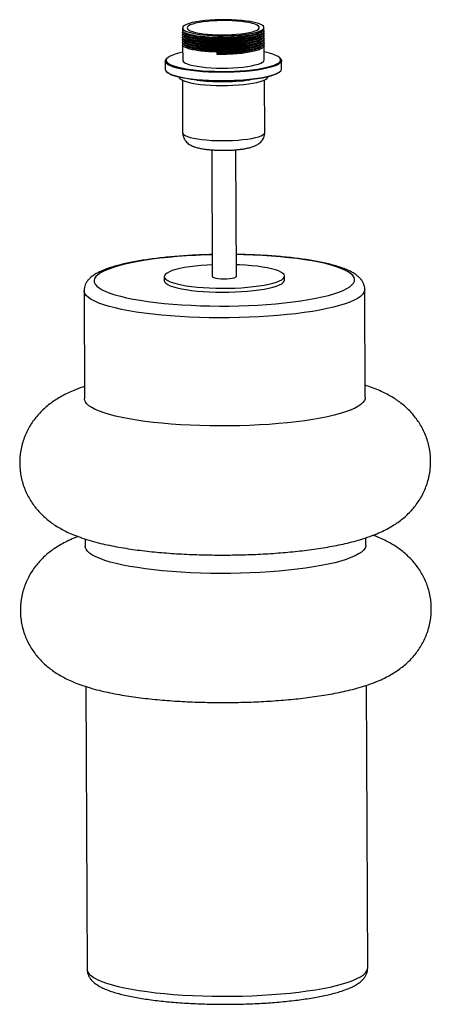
# Model space of a CAD drawing. Header units: millimetres. Extents: x -104 to 102, y -13 to 478.
import ezdxf

# ---------------------------------------------------------------- set-up
doc = ezdxf.new("R2010")
doc.units = ezdxf.units.MM

msp = doc.modelspace()

# ---------------------------------------------------------------- linework, layer by layer
at = {"color": 7, "linetype": 'Continuous', "lineweight": 25}
for p, q in [((-22.39, 473.87), (-22.39, 472.65)), ((-22.38, 471.58), (-22.38, 471.43)), ((-21.42, 471.64), (-21.42, 471.34)), ((18.21, 473.44), (18.21, 474.05)), ((18.21, 472.22), (18.21, 472.37)), ((-22.38, 470.35), (-22.38, 470.2)), ((-22.37, 469.13), (-22.37, 468.98)), ((-22.37, 467.9), (-22.37, 467.75)), ((-22.36, 466.68), (-22.36, 466.52)), ((-21.41, 470.42), (-21.41, 470.11)), ((-21.41, 469.19), (-21.4, 468.89)), ((-21.4, 467.97), (-21.4, 467.66)), ((-21.4, 466.74), (-21.39, 466.43)), ((-21.27, 470.32), (-20.86, 470.52)), ((-21.26, 469.09), (-20.85, 469.29)), ((-21.26, 467.86), (-20.85, 468.07)), ((-21.25, 466.64), (-20.84, 466.84)), ((18.22, 470.99), (18.22, 471.15)), ((18.22, 469.77), (18.22, 469.92)), ((18.23, 468.54), (18.23, 468.69)), ((18.24, 467.32), (18.23, 467.47)), ((-22.36, 465.45), (-22.32, 457.73)), ((-21.39, 465.52), (-21.39, 465.21)), ((-5.09, 461.69), (-4.99, 461.44)), ((-5.08, 460.62), (-5.09, 461.69)), ((-4.99, 461.44), (-4.98, 461.14)), ((18.24, 466.09), (18.24, 466.24)), ((18.28, 457.91), (18.25, 465.02)), ((-31.02, 457.28), (-31, 453.2)), ((-30.02, 458.83), (-30.43, 458.44)), ((-4.98, 461.14), (-5.08, 460.62)), ((26.38, 458.69), (25.97, 459.08)), ((27, 453.46), (26.98, 457.54)), ((-30.4, 452.06), (-29.99, 451.66)), ((26, 451.91), (26.41, 452.31)), ((-22.48, 447.74), (-22.36, 421.61)), ((18.64, 421.79), (18.52, 447.92)), ((-7.82, 413.05), (-7.55, 349.96)), ((4.45, 350.01), (4.18, 413.11)), ((-31.55, 349.85), (-31.54, 347.89)), ((28.46, 348.16), (28.45, 350.12)), ((-71.52, 342.81), (-71.28, 288.91)), ((68.72, 289.53), (68.48, 343.43)), ((-70.97, 219.05), (-70.95, 215.39)), ((69.05, 216.01), (69.03, 219.65)), ((-70.64, 145.52), (-70.02, 4.59)), ((69.98, 5.21), (69.36, 146.13))]:
    msp.add_line(p, q, dxfattribs=at)
at = {"color": 7, "linetype": 'Continuous', "lineweight": 25, "flags": 128}
for points in [[(-22.38, 474.02), (-22.3, 473.49), (-21.86, 472.96), (-21.06, 472.45), (-19.93, 471.97), (-18.48, 471.53), (-16.73, 471.12), (-14.73, 470.77), (-12.5, 470.48), (-10.08, 470.24), (-7.52, 470.08), (-4.87, 469.98), (-2.16, 469.96), (0.54, 470), (3.2, 470.12), (5.77, 470.3), (8.19, 470.55), (10.43, 470.86), (12.45, 471.23), (14.21, 471.64), (15.68, 472.1), (16.83, 472.59), (17.64, 473.1), (18.1, 473.63), (18.2, 474.17), (17.93, 474.7), (17.31, 475.22), (16.35, 475.71), (15.05, 476.18), (13.45, 476.6), (11.57, 476.98), (9.45, 477.3), (7.12, 477.57), (4.63, 477.77), (2.02, 477.9), (-0.67, 477.96), (-3.38, 477.95), (-6.07, 477.87), (-8.69, 477.72), (-11.19, 477.5), (-13.53, 477.22), (-15.66, 476.88), (-17.55, 476.49), (-19.17, 476.05), (-20.48, 475.58), (-21.46, 475.08), (-22.1, 474.55), (-22.38, 474.02)], [(-2.76, 470.41), (-0.25, 470.44), (2.23, 470.53), (4.62, 470.69), (6.88, 470.92), (8.96, 471.2), (10.83, 471.54), (12.45, 471.93), (13.78, 472.35), (14.81, 472.81), (15.51, 473.29), (15.86, 473.78), (15.86, 474.28), (15.52, 474.77), (14.83, 475.24), (13.81, 475.69), (12.49, 476.1), (10.88, 476.48), (9.01, 476.8), (6.93, 477.07), (4.68, 477.28), (2.29, 477.42), (-0.18, 477.5), (-2.69, 477.5), (-5.19, 477.44), (-7.62, 477.31), (-9.95, 477.12), (-12.13, 476.86), (-14.11, 476.55), (-15.86, 476.19), (-17.34, 475.78), (-18.52, 475.34), (-19.39, 474.87), (-19.91, 474.38), (-20.09, 473.89), (-19.92, 473.4), (-19.41, 472.91), (-18.55, 472.45), (-17.38, 472.02), (-15.9, 471.62), (-14.16, 471.27), (-12.19, 470.98), (-10.01, 470.74), (-7.69, 470.56), (-5.25, 470.45), (-2.76, 470.41)], [(-22.34, 461.7), (-23.7, 461.4), (-25.65, 460.89), (-27.3, 460.35), (-28.63, 459.77), (-29.63, 459.16), (-30.29, 458.54), (-30.58, 457.91), (-30.52, 457.28), (-30.1, 456.65), (-29.33, 456.04), (-28.21, 455.45), (-26.76, 454.9), (-25.01, 454.38), (-22.96, 453.9), (-20.65, 453.47), (-18.11, 453.1), (-15.36, 452.78), (-12.45, 452.53), (-9.4, 452.35), (-6.26, 452.23), (-3.07, 452.19)], [(-3.07, 452.19), (0.13, 452.21), (3.31, 452.31), (6.42, 452.47), (9.42, 452.71), (12.28, 453), (14.96, 453.36), (17.43, 453.78), (19.65, 454.24), (21.6, 454.75), (23.25, 455.3), (24.59, 455.88), (25.59, 456.48), (26.24, 457.11), (26.54, 457.74), (26.48, 458.37), (26.06, 458.99), (25.28, 459.6), (24.17, 460.19), (22.72, 460.75), (20.96, 461.27), (18.92, 461.75), (18.26, 461.88)], [(-3.09, 451.69), (-6.27, 451.74), (-9.4, 451.85), (-12.44, 452.03), (-15.35, 452.28), (-18.1, 452.58), (-20.66, 452.95), (-22.99, 453.37), (-25.07, 453.84), (-26.86, 454.36), (-28.36, 454.91), (-29.53, 455.49), (-30.38, 456.09), (-30.87, 456.71), (-31.02, 457.34), (-30.81, 457.97), (-30.43, 458.44)], [(-22.32, 457.73), (-22.28, 457.48), (-21.93, 456.95), (-21.22, 456.44), (-20.17, 455.95), (-18.8, 455.5), (-17.12, 455.08), (-15.18, 454.72), (-13, 454.41), (-10.63, 454.16), (-8.1, 453.98), (-5.47, 453.86), (-2.77, 453.82)], [(26.38, 458.69), (26.63, 458.42), (26.95, 457.8), (26.92, 457.17), (26.54, 456.54), (25.81, 455.92), (24.75, 455.32), (23.36, 454.75), (21.66, 454.21), (19.67, 453.71), (17.42, 453.25), (14.94, 452.84), (12.25, 452.49), (9.38, 452.2), (6.38, 451.97), (3.28, 451.81), (0.11, 451.72), (-3.09, 451.69)], [(-2.77, 453.82), (-0.06, 453.85), (2.62, 453.94), (5.21, 454.11), (7.67, 454.35), (9.96, 454.64), (12.04, 455), (13.87, 455.4), (15.41, 455.85), (16.64, 456.33), (17.54, 456.84), (18.09, 457.36), (18.28, 457.9), (18.28, 457.91)], [(-31, 453.2), (-30.85, 452.63), (-30.36, 452.01), (-29.52, 451.41), (-28.34, 450.83), (-26.85, 450.28), (-25.05, 449.76), (-22.97, 449.29), (-20.64, 448.87), (-18.09, 448.51), (-15.33, 448.2), (-12.42, 447.95), (-9.38, 447.77), (-6.25, 447.66), (-3.07, 447.61)], [(-3.05, 447.28), (-6.24, 447.33), (-9.38, 447.44), (-12.43, 447.63), (-15.34, 447.88), (-18.09, 448.19), (-20.63, 448.57), (-22.94, 449), (-24.99, 449.47), (-26.74, 449.99), (-28.19, 450.55), (-29.31, 451.14), (-29.99, 451.66)], [(-3.07, 447.61), (0.13, 447.64), (3.29, 447.73), (6.4, 447.89), (9.4, 448.12), (12.27, 448.41), (14.96, 448.77), (17.44, 449.17), (19.69, 449.63), (21.68, 450.13), (23.37, 450.67), (24.76, 451.25), (25.83, 451.84), (26.56, 452.46), (26.94, 453.09), (27, 453.46)], [(26, 451.91), (25.61, 451.58), (24.61, 450.98), (23.28, 450.4), (21.62, 449.85), (19.67, 449.34), (17.45, 448.87), (14.99, 448.46), (12.3, 448.1), (9.44, 447.8), (6.44, 447.57), (3.33, 447.41), (0.15, 447.31), (-3.05, 447.28)], [(-24.22, 449.28), (-23.98, 448.78), (-23.39, 448.25), (-22.45, 447.73), (-21.2, 447.24), (-19.64, 446.79), (-17.8, 446.39), (-15.72, 446.03), (-13.41, 445.73), (-10.93, 445.48), (-8.31, 445.3), (-5.58, 445.19), (-2.8, 445.15)], [(-2.8, 445.15), (-0.01, 445.18), (2.75, 445.27), (5.44, 445.43), (8.01, 445.66), (10.42, 445.95), (12.64, 446.29), (14.63, 446.69), (16.35, 447.13), (17.78, 447.61), (18.91, 448.12), (19.7, 448.65), (20.15, 449.2), (20.25, 449.48)], [(-7.57, 355.76), (-10.07, 355.62), (-13.13, 355.39), (-16.06, 355.1), (-18.81, 354.75), (-21.36, 354.34), (-23.68, 353.88), (-25.74, 353.38), (-27.52, 352.84), (-28.99, 352.26), (-30.14, 351.65), (-30.95, 351.03), (-31.42, 350.39), (-31.54, 349.75), (-31.31, 349.12), (-30.73, 348.49), (-29.8, 347.88), (-28.55, 347.29), (-26.98, 346.74), (-25.11, 346.22), (-22.96, 345.75), (-20.57, 345.33), (-17.95, 344.96), (-15.13, 344.65), (-12.16, 344.41), (-9.07, 344.22), (-5.88, 344.11), (-2.65, 344.07)], [(-2.65, 344.07), (0.6, 344.09), (3.82, 344.19), (6.98, 344.35), (10.04, 344.58), (12.97, 344.87), (15.72, 345.22), (18.27, 345.63), (20.59, 346.08), (22.65, 346.59), (24.42, 347.13), (25.9, 347.71), (27.05, 348.31), (27.86, 348.94), (28.33, 349.57), (28.45, 350.21), (28.22, 350.85), (27.64, 351.48), (26.71, 352.09), (25.46, 352.68), (23.89, 353.23), (22.02, 353.75), (19.87, 354.22), (17.47, 354.64), (14.85, 355.01), (12.04, 355.32), (9.07, 355.56), (5.98, 355.74), (4.43, 355.81)], [(-7.55, 349.96), (-7.54, 349.93), (-7.32, 349.64), (-6.73, 349.37), (-5.81, 349.13), (-4.63, 348.96), (-3.25, 348.84), (-1.77, 348.8)], [(-1.77, 348.8), (-0.27, 348.83), (1.15, 348.94), (2.4, 349.11), (3.4, 349.34), (4.09, 349.6), (4.42, 349.89), (4.45, 350.01)], [(-31.54, 347.89), (-31.53, 347.79), (-31.3, 347.16), (-30.72, 346.53), (-29.8, 345.92), (-28.54, 345.33), (-26.97, 344.78), (-25.1, 344.26), (-22.95, 343.79), (-20.56, 343.37), (-17.94, 343), (-15.13, 342.69), (-12.15, 342.44), (-9.06, 342.26), (-5.87, 342.15), (-2.64, 342.11)], [(-2.64, 342.11), (0.61, 342.13), (3.83, 342.23), (6.99, 342.39), (10.05, 342.62), (12.97, 342.91), (15.73, 343.26), (18.28, 343.67), (20.6, 344.12), (22.66, 344.63), (24.43, 345.17), (25.9, 345.75), (27.05, 346.35), (27.87, 346.98), (28.34, 347.61), (28.46, 348.16)], [(68.72, 289.53), (68.67, 289.01), (68.31, 288.03), (67.6, 287.05), (66.53, 286.08), (65.12, 285.13), (63.37, 284.2), (61.28, 283.3), (58.89, 282.42), (56.18, 281.58), (53.18, 280.78), (49.9, 280.02), (46.37, 279.31), (42.59, 278.65), (38.58, 278.04), (34.38, 277.49), (29.99, 277), (25.44, 276.58), (20.76, 276.21), (15.96, 275.92), (11.08, 275.69), (6.13, 275.53), (1.15, 275.44), (-3.85, 275.41), (-8.83, 275.47), (-13.78, 275.59), (-18.66, 275.78), (-23.45, 276.03), (-28.13, 276.36), (-32.68, 276.75), (-37.06, 277.2), (-41.26, 277.72), (-45.26, 278.3), (-49.03, 278.93), (-52.56, 279.61), (-55.83, 280.34), (-58.82, 281.12), (-61.52, 281.93), (-63.91, 282.79), (-65.98, 283.68), (-67.72, 284.59), (-69.12, 285.53), (-70.18, 286.49), (-70.88, 287.47), (-71.24, 288.45), (-71.28, 288.91)], [(69.05, 216.01), (69, 215.49), (68.64, 214.5), (67.92, 213.52), (66.85, 212.56), (65.44, 211.6), (63.69, 210.67), (61.61, 209.77), (59.21, 208.89), (56.5, 208.05), (53.51, 207.25), (50.23, 206.5), (46.69, 205.78), (42.91, 205.12), (38.91, 204.52), (34.7, 203.97), (30.31, 203.48), (25.77, 203.05), (21.08, 202.69), (16.29, 202.39), (11.4, 202.16), (6.46, 202), (1.47, 201.91), (-3.52, 201.89), (-8.51, 201.94), (-13.45, 202.06), (-18.34, 202.25), (-23.13, 202.51), (-27.81, 202.83), (-32.35, 203.22), (-36.73, 203.68), (-40.94, 204.19), (-44.93, 204.77), (-48.71, 205.4), (-52.24, 206.08), (-55.5, 206.81), (-58.49, 207.59), (-61.19, 208.41), (-63.58, 209.26), (-65.65, 210.15), (-67.39, 211.07), (-68.8, 212.01), (-69.85, 212.97), (-70.56, 213.94), (-70.91, 214.92), (-70.95, 215.39)]]:
    msp.add_lwpolyline(points, dxfattribs=at)
at = {"color": 8, "linetype": 'Continuous', "lineweight": 25, "flags": 128}
for points in [[(-22.36, 421.61), (-22.27, 421.23), (-21.85, 420.71), (-21.08, 420.21), (-19.98, 419.73), (-18.57, 419.28), (-16.88, 418.88), (-14.93, 418.53), (-12.76, 418.23), (-10.4, 417.98), (-7.89, 417.81), (-5.28, 417.7), (-2.62, 417.65)], [(-2.62, 417.65), (0.06, 417.68), (2.71, 417.78), (5.28, 417.94), (7.73, 418.16), (10.01, 418.45), (12.09, 418.79), (13.93, 419.19), (15.5, 419.62), (16.78, 420.09), (17.73, 420.59), (18.35, 421.11), (18.62, 421.64), (18.64, 421.79)], [(-7.59, 360.76), (-11.13, 360.66), (-15.85, 360.47), (-20.49, 360.21), (-25.03, 359.88), (-29.44, 359.48), (-33.7, 359.03), (-37.79, 358.51), (-41.67, 357.94), (-45.34, 357.31), (-48.76, 356.63), (-51.93, 355.91), (-54.83, 355.14), (-57.43, 354.33), (-59.73, 353.49), (-61.71, 352.62), (-63.36, 351.72), (-64.67, 350.8), (-65.64, 349.87), (-66.26, 348.93), (-66.53, 347.98), (-66.44, 347.04), (-65.99, 346.09), (-65.2, 345.16), (-64.05, 344.25), (-62.57, 343.35), (-60.75, 342.48), (-58.61, 341.64), (-56.15, 340.84), (-53.4, 340.08), (-50.36, 339.35), (-47.06, 338.68), (-43.51, 338.06), (-39.73, 337.49), (-35.74, 336.98), (-31.57, 336.53), (-27.23, 336.14), (-22.75, 335.82), (-18.15, 335.56), (-13.47, 335.37), (-8.72, 335.25), (-3.93, 335.2)], [(-3.93, 335.2), (0.88, 335.22), (5.67, 335.31), (10.42, 335.47), (15.11, 335.7), (19.7, 336), (24.18, 336.36), (28.52, 336.78), (32.69, 337.27), (36.68, 337.82), (40.46, 338.42), (44.01, 339.07), (47.31, 339.77), (50.34, 340.52), (53.09, 341.31), (55.54, 342.13), (57.68, 342.99), (59.5, 343.88), (60.98, 344.78), (62.13, 345.71), (62.92, 346.65), (63.36, 347.59), (63.45, 348.54), (63.18, 349.48), (62.56, 350.42), (61.59, 351.34), (60.28, 352.25), (58.62, 353.13), (56.64, 353.99), (54.34, 354.81), (51.74, 355.59), (48.84, 356.34), (45.67, 357.04), (42.24, 357.69), (38.57, 358.28), (34.69, 358.82), (30.6, 359.3), (26.34, 359.72), (21.93, 360.08), (17.39, 360.37), (12.75, 360.59), (8.02, 360.74), (4.41, 360.82)], [(-4.09, 329.31), (-9.07, 329.36), (-14.02, 329.49), (-18.9, 329.67), (-23.69, 329.93), (-28.37, 330.26), (-32.91, 330.65), (-37.3, 331.1), (-41.5, 331.62), (-45.5, 332.19), (-49.27, 332.82), (-52.8, 333.51), (-56.07, 334.24), (-59.06, 335.02), (-61.75, 335.83), (-64.14, 336.69), (-66.21, 337.58), (-67.96, 338.49), (-69.36, 339.43), (-70.42, 340.39), (-71.12, 341.37), (-71.47, 342.35), (-71.52, 342.83)], [(68.48, 343.43), (68.44, 342.91), (68.07, 341.93), (67.36, 340.95), (66.29, 339.98), (64.88, 339.03), (63.13, 338.1), (61.05, 337.19), (58.65, 336.32), (55.94, 335.48), (52.94, 334.68), (49.67, 333.92), (46.13, 333.21), (42.35, 332.55), (38.35, 331.94), (34.14, 331.39), (29.75, 330.9), (25.2, 330.47), (20.52, 330.11), (15.72, 329.81), (10.84, 329.59), (5.89, 329.43), (0.91, 329.33), (-4.09, 329.31)], [(-2.59, -8.91), (2.4, -8.89), (7.39, -8.8), (12.33, -8.63), (17.22, -8.41), (22.01, -8.11), (26.7, -7.75), (31.25, -7.32), (35.63, -6.83), (39.84, -6.28), (43.84, -5.67), (47.62, -5.01), (51.16, -4.3), (54.44, -3.54), (57.44, -2.74), (60.14, -1.9), (62.54, -1.03), (64.62, -0.12), (66.37, 0.81), (67.79, 1.76), (68.85, 2.73), (69.57, 3.71), (69.93, 4.69), (69.98, 5.21)], [(-70.02, 4.59), (-69.98, 4.13), (-69.63, 3.14), (-68.92, 2.17), (-67.86, 1.21), (-66.46, 0.27), (-64.72, -0.64), (-62.65, -1.53), (-60.26, -2.39), (-57.56, -3.2), (-54.57, -3.98), (-51.3, -4.71), (-47.77, -5.4), (-44, -6.03), (-40, -6.6), (-35.8, -7.12), (-31.42, -7.57), (-26.88, -7.96), (-22.2, -8.29), (-17.4, -8.55), (-12.52, -8.74), (-7.58, -8.86), (-2.59, -8.91)]]:
    msp.add_lwpolyline(points, dxfattribs=at)
at = {"color": 7, "linetype": 'Continuous', "lineweight": 25}
for centre, radius, start, end in [((-3.03, 539.89), 92.83, 262.4242, 270.1321), ((-1.89, 540.93), 93.87, 269.4361, 278.0803)]:
    msp.add_arc(centre, radius, start, end, dxfattribs=at)
for points, knots in [([(17.93, 472.9), (18.05, 472.73), (18.39, 472.25), (17.87, 471.45), (16.45, 470.56), (14.07, 469.74), (10.93, 469.05), (7.14, 468.5), (2.89, 468.13), (-1.59, 467.95), (-6.09, 467.96), (-10.41, 468.17), (-14.31, 468.56), (-17.61, 469.11), (-20.16, 469.79), (-21.67, 470.5), (-22.31, 471.15), (-22.5, 471.65), (-22.21, 471.95), (-22.1, 472.07)], [0, 0, 0, 0, 0.03694, 0.101271, 0.16704, 0.232738, 0.296973, 0.362096, 0.428036, 0.493168, 0.557398, 0.623092, 0.688864, 0.753202, 0.818171, 0.884103, 0.929071, 0.972989, 1, 1, 1, 1]), ([(17.93, 471.68), (18.06, 471.5), (18.4, 471.03), (17.88, 470.23), (16.45, 469.33), (14.07, 468.52), (10.93, 467.82), (7.15, 467.28), (2.89, 466.9), (-1.59, 466.72), (-6.08, 466.74), (-10.4, 466.94), (-14.31, 467.34), (-17.61, 467.89), (-20.15, 468.57), (-21.66, 469.27), (-22.3, 469.92), (-22.49, 470.43), (-22.2, 470.73), (-22.09, 470.84)], [0, 0, 0, 0, 0.03694, 0.101271, 0.16704, 0.232738, 0.296973, 0.362096, 0.428036, 0.493168, 0.557398, 0.623092, 0.688864, 0.753202, 0.818171, 0.884103, 0.929071, 0.972989, 1, 1, 1, 1]), ([(18.2, 473.44), (18.12, 473.14), (17.93, 472.52), (16.42, 471.63), (14.07, 470.81), (10.92, 470.12), (7.14, 469.58), (2.88, 469.2), (-1.6, 469.02), (-6.09, 469.04), (-10.41, 469.24), (-14.32, 469.63), (-17.62, 470.19), (-20.17, 470.87), (-21.65, 471.57), (-22.32, 472.17), (-22.34, 472.51), (-22.35, 472.65)], [0, 0, 0, 0, 0.0689, 0.140052, 0.211129, 0.280623, 0.351077, 0.422415, 0.492879, 0.562367, 0.633438, 0.704595, 0.7742, 0.844488, 0.915818, 0.964467, 1, 1, 1, 1]), ([(18.21, 472.22), (18.12, 471.92), (17.94, 471.3), (16.43, 470.41), (14.08, 469.59), (10.92, 468.9), (7.14, 468.35), (2.89, 467.97), (-1.59, 467.79), (-6.09, 467.81), (-10.4, 468.02), (-14.31, 468.41), (-17.61, 468.96), (-20.17, 469.64), (-21.65, 470.34), (-22.31, 470.95), (-22.33, 471.28), (-22.34, 471.43)], [0, 0, 0, 0, 0.0689, 0.140052, 0.211129, 0.280623, 0.351077, 0.422415, 0.492879, 0.562367, 0.633438, 0.704595, 0.7742, 0.844488, 0.915818, 0.964467, 1, 1, 1, 1]), ([(17.28, 472.25), (17.23, 472.13), (17.07, 471.7), (15.79, 471), (13.54, 470.21), (10.49, 469.54), (6.83, 469), (2.72, 468.64), (-1.61, 468.46), (-5.96, 468.48), (-10.13, 468.68), (-13.91, 469.05), (-17.1, 469.59), (-19.54, 470.24), (-20.92, 470.85), (-21.26, 471.23), (-21.36, 471.34)], [0, 0, 0, 0, 0.0328954, 0.1114278, 0.1898757, 0.2665776, 0.3443391, 0.4230758, 0.5008477, 0.5775436, 0.6559857, 0.7345229, 0.811347, 0.8889243, 0.9676522, 1, 1, 1, 1]), ([(-21.19, 471.37), (-21.09, 471.32), (-20.87, 471.21), (-20.66, 471.1), (-20.56, 471.04)], [0, 0, 0, 0, 0.5, 1, 1, 1, 1]), ([(16.1, 471.58), (15.96, 471.49), (15.39, 471.11), (13.49, 470.51), (10.5, 469.84), (6.83, 469.31), (2.72, 468.95), (-1.61, 468.77), (-5.96, 468.78), (-10.13, 468.98), (-13.92, 469.36), (-17.08, 469.89), (-19.34, 470.47), (-20.14, 470.88), (-20.45, 471.05)], [0, 0, 0, 0, 0.027756, 0.119834, 0.209863, 0.301135, 0.393552, 0.484837, 0.574859, 0.66693, 0.759113, 0.849285, 0.940341, 1, 1, 1, 1]), ([(16.19, 471.57), (16.3, 471.63), (16.51, 471.74), (16.72, 471.85), (16.83, 471.91)], [0, 0, 0, 0, 0.499999, 1, 1, 1, 1]), ([(17.94, 470.45), (18.06, 470.28), (18.41, 469.8), (17.88, 469), (16.46, 468.11), (14.08, 467.29), (10.94, 466.6), (7.15, 466.05), (2.9, 465.68), (-1.58, 465.5), (-6.08, 465.51), (-10.39, 465.72), (-14.3, 466.11), (-17.6, 466.66), (-20.15, 467.34), (-21.66, 468.04), (-22.3, 468.7), (-22.49, 469.2), (-22.2, 469.5), (-22.09, 469.62)], [0, 0, 0, 0, 0.03694, 0.101271, 0.16704, 0.232738, 0.296973, 0.362096, 0.428036, 0.493168, 0.557398, 0.623092, 0.688864, 0.753202, 0.818171, 0.884103, 0.929071, 0.972989, 1, 1, 1, 1]), ([(17.94, 469.23), (18.07, 469.05), (18.41, 468.58), (17.89, 467.78), (16.47, 466.88), (14.09, 466.07), (10.94, 465.37), (7.16, 464.83), (2.9, 464.45), (-1.58, 464.27), (-6.07, 464.29), (-10.39, 464.49), (-14.3, 464.88), (-17.6, 465.44), (-20.14, 466.12), (-21.65, 466.82), (-22.29, 467.47), (-22.48, 467.98), (-22.19, 468.28), (-22.08, 468.39)], [0, 0, 0, 0, 0.03694, 0.101271, 0.16704, 0.232738, 0.296973, 0.362096, 0.428036, 0.493168, 0.557398, 0.623092, 0.688864, 0.753202, 0.818171, 0.884103, 0.929071, 0.972989, 1, 1, 1, 1]), ([(17.95, 468), (18.07, 467.83), (18.42, 467.35), (17.89, 466.55), (16.47, 465.66), (14.09, 464.84), (10.95, 464.15), (7.16, 463.6), (2.91, 463.23), (-1.57, 463.04), (-6.07, 463.06), (-10.38, 463.27), (-14.29, 463.66), (-17.59, 464.21), (-20.14, 464.89), (-21.65, 465.59), (-22.29, 466.25), (-22.48, 466.75), (-22.19, 467.05), (-22.08, 467.17)], [0, 0, 0, 0, 0.03694, 0.101271, 0.16704, 0.232738, 0.296973, 0.362096, 0.428036, 0.493168, 0.557398, 0.623092, 0.688864, 0.753202, 0.818171, 0.884103, 0.929071, 0.972989, 1, 1, 1, 1]), ([(17.95, 466.77), (18.08, 466.6), (18.42, 466.13), (17.9, 465.33), (16.48, 464.43), (14.1, 463.62), (10.95, 462.92), (7.17, 462.38), (2.91, 462), (-1.56, 461.82), (-6.06, 461.84), (-10.38, 462.04), (-14.29, 462.43), (-17.59, 462.99), (-20.13, 463.67), (-21.64, 464.37), (-22.28, 465.02), (-22.47, 465.52), (-22.18, 465.83), (-22.07, 465.94)], [0, 0, 0, 0, 0.03694, 0.101271, 0.16704, 0.232738, 0.296973, 0.362096, 0.428036, 0.493168, 0.557398, 0.623092, 0.688864, 0.753202, 0.818171, 0.884103, 0.929071, 0.972989, 1, 1, 1, 1]), ([(18.21, 470.99), (18.13, 470.69), (17.95, 470.07), (16.44, 469.18), (14.08, 468.36), (10.93, 467.67), (7.15, 467.12), (2.89, 466.75), (-1.59, 466.57), (-6.08, 466.58), (-10.4, 466.79), (-14.31, 467.18), (-17.61, 467.73), (-20.16, 468.42), (-21.64, 469.12), (-22.31, 469.72), (-22.33, 470.06), (-22.33, 470.2)], [0, 0, 0, 0, 0.0689, 0.140052, 0.211129, 0.280623, 0.351077, 0.422415, 0.492879, 0.562367, 0.633438, 0.704595, 0.7742, 0.844488, 0.915818, 0.964467, 1, 1, 1, 1]), ([(18.22, 469.77), (18.13, 469.46), (17.95, 468.85), (16.44, 467.95), (14.09, 467.14), (10.94, 466.45), (7.15, 465.9), (2.9, 465.52), (-1.58, 465.34), (-6.08, 465.36), (-10.39, 465.57), (-14.3, 465.96), (-17.6, 466.51), (-20.16, 467.19), (-21.63, 467.89), (-22.3, 468.5), (-22.32, 468.83), (-22.33, 468.98)], [0, 0, 0, 0, 0.0689, 0.140052, 0.211129, 0.280623, 0.351077, 0.422415, 0.492879, 0.562367, 0.633438, 0.704595, 0.7742, 0.844488, 0.915818, 0.964467, 1, 1, 1, 1]), ([(18.23, 468.54), (18.14, 468.24), (17.96, 467.62), (16.45, 466.73), (14.09, 465.91), (10.94, 465.22), (7.16, 464.67), (2.9, 464.3), (-1.58, 464.12), (-6.07, 464.13), (-10.39, 464.34), (-14.3, 464.73), (-17.59, 465.28), (-20.15, 465.97), (-21.63, 466.67), (-22.3, 467.27), (-22.32, 467.61), (-22.32, 467.75)], [0, 0, 0, 0, 0.0689, 0.140052, 0.211129, 0.280623, 0.351077, 0.422415, 0.492879, 0.562367, 0.633438, 0.704595, 0.7742, 0.844488, 0.915818, 0.964467, 1, 1, 1, 1]), ([(18.23, 467.32), (18.14, 467.01), (17.96, 466.4), (16.45, 465.5), (14.1, 464.69), (10.95, 464), (7.17, 463.45), (2.91, 463.07), (-1.57, 462.89), (-6.07, 462.91), (-10.38, 463.11), (-14.29, 463.51), (-17.59, 464.06), (-20.14, 464.74), (-21.62, 465.44), (-22.29, 466.05), (-22.31, 466.38), (-22.32, 466.52)], [0, 0, 0, 0, 0.0689, 0.140052, 0.211129, 0.280623, 0.351077, 0.422415, 0.492879, 0.562367, 0.633438, 0.704595, 0.7742, 0.844488, 0.915818, 0.964467, 1, 1, 1, 1]), ([(17.28, 471.03), (17.23, 470.9), (17.07, 470.47), (15.79, 469.77), (13.55, 468.98), (10.49, 468.31), (6.84, 467.78), (2.72, 467.41), (-1.6, 467.24), (-5.95, 467.25), (-10.12, 467.45), (-13.9, 467.83), (-17.1, 468.36), (-19.54, 469.02), (-20.92, 469.62), (-21.26, 470), (-21.36, 470.11)], [0, 0, 0, 0, 0.032895, 0.111428, 0.189876, 0.266578, 0.344339, 0.423076, 0.500848, 0.577544, 0.655986, 0.734523, 0.811347, 0.888924, 0.967652, 1, 1, 1, 1]), ([(17.29, 469.8), (17.24, 469.68), (17.08, 469.25), (15.8, 468.55), (13.55, 467.75), (10.5, 467.08), (6.84, 466.55), (2.73, 466.19), (-1.6, 466.01), (-5.95, 466.03), (-10.12, 466.23), (-13.9, 466.6), (-17.09, 467.13), (-19.53, 467.79), (-20.91, 468.4), (-21.25, 468.78), (-21.35, 468.89)], [0, 0, 0, 0, 0.032895, 0.111428, 0.189876, 0.266578, 0.344339, 0.423076, 0.500848, 0.577544, 0.655986, 0.734523, 0.811347, 0.888924, 0.967652, 1, 1, 1, 1]), ([(17.29, 468.58), (17.24, 468.45), (17.08, 468.02), (15.8, 467.32), (13.56, 466.53), (10.5, 465.86), (6.85, 465.33), (2.74, 464.96), (-1.59, 464.79), (-5.94, 464.8), (-10.11, 465), (-13.89, 465.38), (-17.09, 465.91), (-19.52, 466.57), (-20.9, 467.17), (-21.25, 467.55), (-21.35, 467.66)], [0, 0, 0, 0, 0.032895, 0.111428, 0.189876, 0.266578, 0.344339, 0.423076, 0.500848, 0.577544, 0.655986, 0.734523, 0.811347, 0.888924, 0.967652, 1, 1, 1, 1]), ([(17.3, 467.35), (17.25, 467.23), (17.09, 466.8), (15.81, 466.09), (13.56, 465.3), (10.51, 464.63), (6.86, 464.1), (2.74, 463.74), (-1.59, 463.56), (-5.93, 463.58), (-10.11, 463.78), (-13.89, 464.15), (-17.08, 464.68), (-19.52, 465.34), (-20.9, 465.95), (-21.24, 466.33), (-21.34, 466.44)], [0, 0, 0, 0, 0.032895, 0.111428, 0.189876, 0.266578, 0.344339, 0.423076, 0.500848, 0.577544, 0.655986, 0.734523, 0.811347, 0.888924, 0.967652, 1, 1, 1, 1]), ([(-21.19, 470.15), (-21.08, 470.09), (-20.87, 469.98), (-20.66, 469.87), (-20.55, 469.81)], [0, 0, 0, 0, 0.5, 1, 1, 1, 1]), ([(-21.18, 468.92), (-21.08, 468.87), (-20.86, 468.76), (-20.65, 468.64), (-20.55, 468.59)], [0, 0, 0, 0, 0.5, 1, 1, 1, 1]), ([(-21.18, 467.7), (-21.07, 467.64), (-20.86, 467.53), (-20.65, 467.42), (-20.54, 467.36)], [0, 0, 0, 0, 0.5, 1, 1, 1, 1]), ([(-21.17, 466.47), (-21.07, 466.42), (-20.85, 466.3), (-20.64, 466.19), (-20.54, 466.14)], [0, 0, 0, 0, 0.5, 1, 1, 1, 1]), ([(16.1, 470.35), (15.97, 470.26), (15.4, 469.88), (13.49, 469.29), (10.5, 468.62), (6.83, 468.09), (2.72, 467.72), (-1.61, 467.54), (-5.95, 467.56), (-10.12, 467.76), (-13.91, 468.13), (-17.07, 468.67), (-19.33, 469.24), (-20.13, 469.66), (-20.45, 469.82)], [0, 0, 0, 0, 0.027756, 0.119834, 0.209863, 0.301135, 0.393552, 0.484837, 0.574859, 0.66693, 0.759113, 0.849285, 0.940341, 1, 1, 1, 1]), ([(16.11, 469.13), (15.97, 469.04), (15.4, 468.66), (13.5, 468.06), (10.51, 467.39), (6.84, 466.86), (2.73, 466.5), (-1.6, 466.32), (-5.95, 466.33), (-10.12, 466.53), (-13.91, 466.91), (-17.06, 467.44), (-19.33, 468.01), (-20.13, 468.43), (-20.44, 468.6)], [0, 0, 0, 0, 0.0277564, 0.1198345, 0.2098631, 0.3011354, 0.3935524, 0.484837, 0.5748586, 0.6669299, 0.7591127, 0.8492848, 0.940341, 1, 1, 1, 1]), ([(16.11, 467.9), (15.98, 467.81), (15.41, 467.43), (13.5, 466.84), (10.52, 466.16), (6.85, 465.63), (2.74, 465.27), (-1.6, 465.09), (-5.94, 465.11), (-10.11, 465.31), (-13.9, 465.68), (-17.06, 466.22), (-19.32, 466.79), (-20.12, 467.21), (-20.44, 467.37)], [0, 0, 0, 0, 0.0277564, 0.1198345, 0.2098631, 0.3011354, 0.3935524, 0.484837, 0.5748586, 0.6669299, 0.7591127, 0.8492848, 0.940341, 1, 1, 1, 1]), ([(16.12, 466.67), (15.99, 466.59), (15.42, 466.21), (13.51, 465.61), (10.52, 464.94), (6.85, 464.41), (2.74, 464.04), (-1.59, 463.87), (-5.94, 463.88), (-10.11, 464.08), (-13.89, 464.46), (-17.05, 464.99), (-19.32, 465.56), (-20.12, 465.98), (-20.43, 466.15)], [0, 0, 0, 0, 0.027756, 0.119834, 0.209863, 0.301135, 0.393552, 0.484837, 0.574859, 0.66693, 0.759113, 0.849285, 0.940341, 1, 1, 1, 1]), ([(16.2, 470.35), (16.3, 470.4), (16.52, 470.51), (16.73, 470.63), (16.83, 470.68)], [0, 0, 0, 0, 0.499999, 1, 1, 1, 1]), ([(16.2, 469.12), (16.31, 469.18), (16.52, 469.29), (16.73, 469.4), (16.84, 469.46)], [0, 0, 0, 0, 0.499999, 1, 1, 1, 1]), ([(16.21, 467.89), (16.32, 467.95), (16.53, 468.06), (16.74, 468.18), (16.84, 468.23)], [0, 0, 0, 0, 0.499999, 1, 1, 1, 1]), ([(16.22, 466.67), (16.32, 466.73), (16.53, 466.84), (16.74, 466.95), (16.85, 467.01)], [0, 0, 0, 0, 0.499999, 1, 1, 1, 1]), ([(16.82, 470.22), (16.72, 470.28), (16.57, 470.35), (16.43, 470.43), (16.39, 470.45)], [0, 0, 0, 0, 0.742783, 1, 1, 1, 1]), ([(16.83, 469), (16.72, 469.05), (16.58, 469.13), (16.43, 469.2), (16.4, 469.22)], [0, 0, 0, 0, 0.742783, 1, 1, 1, 1]), ([(16.84, 466.55), (16.73, 466.6), (16.59, 466.68), (16.45, 466.75), (16.41, 466.77)], [0, 0, 0, 0, 0.742783, 1, 1, 1, 1]), ([(17.3, 466.13), (17.25, 466), (17.09, 465.57), (15.81, 464.87), (13.57, 464.08), (10.51, 463.41), (6.86, 462.88), (2.75, 462.51), (-1.58, 462.34), (-5.93, 462.35), (-10.1, 462.55), (-13.88, 462.93), (-17.08, 463.46), (-19.51, 464.12), (-20.89, 464.72), (-21.24, 465.1), (-21.33, 465.21)], [0, 0, 0, 0, 0.032895, 0.111428, 0.189876, 0.266578, 0.344339, 0.423076, 0.500848, 0.577544, 0.655986, 0.734523, 0.811347, 0.888924, 0.967652, 1, 1, 1, 1]), ([(-21.17, 465.25), (-21.06, 465.19), (-20.85, 465.08), (-20.64, 464.97), (-20.53, 464.91)], [0, 0, 0, 0, 0.5, 1, 1, 1, 1]), ([(16.12, 465.45), (15.99, 465.36), (15.42, 464.98), (13.52, 464.39), (10.53, 463.71), (6.86, 463.18), (2.75, 462.82), (-1.58, 462.64), (-5.93, 462.66), (-10.1, 462.86), (-13.89, 463.23), (-17.05, 463.77), (-19.31, 464.34), (-20.11, 464.76), (-20.43, 464.92)], [0, 0, 0, 0, 0.0277564, 0.1198345, 0.2098631, 0.3011354, 0.3935524, 0.484837, 0.5748586, 0.6669299, 0.7591127, 0.8492848, 0.940341, 1, 1, 1, 1]), ([(18.24, 466.09), (18.15, 465.79), (17.97, 465.17), (16.46, 464.28), (14.1, 463.46), (10.95, 462.77), (7.17, 462.22), (2.92, 461.85), (-1.27, 461.67), (-3.92, 461.69), (-5.09, 461.69)], [0, 0, 0, 0, 0.125737, 0.255586, 0.385295, 0.512117, 0.640691, 0.770878, 0.899469, 1, 1, 1, 1]), ([(17.96, 465.55), (18.08, 465.38), (18.43, 464.9), (17.9, 464.1), (16.48, 463.21), (14.1, 462.39), (10.96, 461.7), (7.17, 461.15), (2.92, 460.78), (-1.26, 460.6), (-3.92, 460.62), (-5.08, 460.62)], [0, 0, 0, 0, 0.067894, 0.18613, 0.307009, 0.427758, 0.54582, 0.665512, 0.786706, 0.906414, 1, 1, 1, 1]), ([(16.13, 464.22), (16, 464.14), (15.43, 463.76), (13.52, 463.16), (10.53, 462.49), (6.86, 461.96), (2.75, 461.6), (-1.29, 461.42), (-3.86, 461.44), (-4.99, 461.44)], [0, 0, 0, 0, 0.049903, 0.215451, 0.377315, 0.541414, 0.707571, 0.871693, 1, 1, 1, 1]), ([(17.56, 465.4), (17.48, 465.1), (17.3, 464.51), (15.84, 463.64), (13.57, 462.85), (10.52, 462.18), (6.87, 461.65), (2.75, 461.29), (-1.29, 461.12), (-3.86, 461.13), (-4.98, 461.14)], [0, 0, 0, 0, 0.125453, 0.255344, 0.385096, 0.511959, 0.640575, 0.770804, 0.899437, 1, 1, 1, 1]), ([(16.22, 465.44), (16.33, 465.5), (16.54, 465.61), (16.75, 465.73), (16.85, 465.78)], [0, 0, 0, 0, 0.499999, 1, 1, 1, 1]), ([(16.23, 464.22), (16.33, 464.27), (16.54, 464.39), (16.75, 464.5), (16.86, 464.56)], [0, 0, 0, 0, 0.499999, 1, 1, 1, 1]), ([(-22.36, 421.62), (-22.36, 421.61), (-22.41, 421.11), (-22.23, 420.16), (-21.81, 418.88), (-21.17, 417.78), (-20.39, 416.86), (-19.51, 416.1), (-18.52, 415.45), (-17.36, 414.89), (-15.86, 414.34), (-14.09, 413.89), (-12.04, 413.51), (-9.96, 413.23), (-7.73, 413.03), (-5.46, 412.89), (-3.67, 412.84), (-2.65, 412.84), (-2.41, 412.84)], [0, 0, 0, 0, 0.002006, 0.056686, 0.10812, 0.157599, 0.206577, 0.256774, 0.31081, 0.373212, 0.452015, 0.554462, 0.638715, 0.72678, 0.811055, 0.89339, 0.97474, 1, 1, 1, 1]), ([(-2.41, 412.84), (-2.01, 412.84), (-0.83, 412.84), (1.11, 412.89), (3.37, 413.02), (5.55, 413.22), (7.64, 413.48), (9.62, 413.83), (11.51, 414.27), (13.15, 414.8), (14.53, 415.42), (15.65, 416.11), (16.6, 416.93), (17.22, 417.57), (17.45, 417.99), (17.47, 418.01)], [0, 0, 0, 0, 0.047991, 0.139321, 0.230943, 0.323253, 0.416902, 0.512957, 0.6135, 0.723398, 0.807777, 0.874575, 0.93653, 0.996132, 1, 1, 1, 1]), ([(17.47, 418.01), (17.68, 418.36), (18.13, 419.07), (18.51, 420.34), (18.68, 421.28), (18.63, 421.76), (18.63, 421.79)], [0, 0, 0, 0, 0.312358, 0.645666, 0.979332, 1, 1, 1, 1]), ([(-7.59, 360.85), (-8.63, 360.83), (-11.19, 360.77), (-15.24, 360.61), (-19.71, 360.37), (-24.11, 360.07), (-28.4, 359.71), (-32.56, 359.3), (-36.59, 358.82), (-40.47, 358.29), (-44.17, 357.7), (-47.69, 357.06), (-51.01, 356.37), (-54.13, 355.62), (-57.03, 354.82), (-59.72, 353.95), (-62.19, 353), (-64.46, 351.96), (-66.43, 350.83), (-68.05, 349.64), (-69.3, 348.42), (-70.27, 347.15), (-70.96, 345.81), (-71.43, 344.37), (-71.48, 343.36), (-71.51, 342.85)], [0, 0, 0, 0, 0.031297, 0.077454, 0.123632, 0.169842, 0.216096, 0.262407, 0.308796, 0.355283, 0.401899, 0.448684, 0.495692, 0.543, 0.590719, 0.63901, 0.68812, 0.738406, 0.790291, 0.836254, 0.875438, 0.90965, 0.940776, 0.970158, 1, 1, 1, 1]), ([(68.48, 343.43), (68.48, 343.45), (68.53, 343.97), (68.34, 345.02), (67.9, 346.46), (67.18, 347.77), (66.26, 348.97), (65.08, 350.11), (63.6, 351.22), (61.74, 352.31), (59.51, 353.36), (56.98, 354.33), (54.22, 355.21), (51.26, 356.02), (48.1, 356.76), (44.74, 357.43), (41.2, 358.05), (37.47, 358.61), (33.58, 359.11), (29.54, 359.55), (25.36, 359.94), (21.07, 360.26), (16.67, 360.53), (12.19, 360.72), (8.1, 360.86), (5.49, 360.89), (4.41, 360.91)], [0, 0, 0, 0, 0.000909, 0.03113, 0.061048, 0.091721, 0.12449, 0.160941, 0.202804, 0.250903, 0.302903, 0.354378, 0.404385, 0.453253, 0.501332, 0.548866, 0.596015, 0.642884, 0.689548, 0.736058, 0.782452, 0.828757, 0.874995, 0.921183, 0.967335, 1, 1, 1, 1]), ([(-71.3, 295.07), (-71.62, 294.97), (-73.57, 294.36), (-76.58, 293.17), (-80.29, 291.51), (-83.34, 289.9), (-86.07, 288.22), (-88.59, 286.43), (-90.94, 284.52), (-93.13, 282.44), (-95.16, 280.19), (-97.03, 277.77), (-98.71, 275.18), (-100.17, 272.44), (-101.4, 269.56), (-102.41, 266.47), (-103.15, 263.2), (-103.59, 259.8), (-103.68, 256.41), (-103.46, 253.08), (-102.94, 249.84), (-102.13, 246.7), (-101.06, 243.7), (-99.75, 240.85), (-98.23, 238.16), (-96.51, 235.65), (-94.63, 233.32), (-92.6, 231.17), (-90.44, 229.2), (-88.15, 227.39), (-85.72, 225.71), (-83.12, 224.15), (-80.27, 222.66), (-77.07, 221.22), (-73.37, 219.79), (-69.13, 218.41), (-64.65, 217.18), (-60.04, 216.12), (-55.49, 215.21), (-50.8, 214.41), (-46.09, 213.72), (-41.33, 213.12), (-36.51, 212.61), (-31.62, 212.17), (-26.67, 211.81), (-21.67, 211.52), (-16.61, 211.3), (-11.52, 211.14), (-6.4, 211.06), (-1.27, 211.04), (3.85, 211.1), (8.96, 211.21), (14.04, 211.4), (19.07, 211.66), (24.05, 211.98), (28.96, 212.37), (33.79, 212.83), (38.53, 213.37), (43.19, 213.97), (47.75, 214.66), (52.24, 215.44), (56.66, 216.32), (61.05, 217.32), (65.46, 218.5), (69.98, 219.91), (74.17, 221.48), (77.88, 223.15), (80.95, 224.76), (83.69, 226.43), (86.22, 228.21), (88.57, 230.12), (90.77, 232.2), (92.81, 234.44), (94.68, 236.85), (96.37, 239.44), (97.84, 242.17), (99.08, 245.04), (100.1, 248.13), (100.86, 251.4), (101.3, 254.8), (101.41, 258.19), (101.2, 261.52), (100.69, 264.77), (99.89, 267.91), (98.83, 270.91), (97.53, 273.77), (96.01, 276.46), (94.3, 278.98), (92.42, 281.32), (90.4, 283.47), (88.25, 285.45), (85.96, 287.27), (83.54, 288.95), (80.94, 290.52), (78.11, 292.01), (74.92, 293.45), (71.77, 294.69), (69.61, 295.39), (68.69, 295.68)], [0, 0, 0, 0, 0.003289, 0.020206, 0.032845, 0.043902, 0.053915, 0.063233, 0.072095, 0.080665, 0.089051, 0.09732, 0.105512, 0.11365, 0.121749, 0.129819, 0.138683, 0.147414, 0.156003, 0.164467, 0.172822, 0.181085, 0.189275, 0.197413, 0.20552, 0.213622, 0.221752, 0.229954, 0.238294, 0.246866, 0.255805, 0.265302, 0.275626, 0.287155, 0.300371, 0.315594, 0.331874, 0.345702, 0.360166, 0.373952, 0.387265, 0.400249, 0.412995, 0.425566, 0.438008, 0.450352, 0.462625, 0.474845, 0.48703, 0.499195, 0.511353, 0.523515, 0.535692, 0.547898, 0.560148, 0.572458, 0.584851, 0.597352, 0.609996, 0.622826, 0.635907, 0.649329, 0.663225, 0.677804, 0.693375, 0.710251, 0.722974, 0.734083, 0.744131, 0.753473, 0.76235, 0.770929, 0.779321, 0.787594, 0.795788, 0.803928, 0.812029, 0.8201, 0.82897, 0.837707, 0.846301, 0.854769, 0.863127, 0.871393, 0.879586, 0.887725, 0.895833, 0.903935, 0.912063, 0.920261, 0.928595, 0.937156, 0.946078, 0.95555, 0.965839, 0.977315, 0.990461, 1, 1, 1, 1]), ([(-74.5, 220.26), (-75.22, 220), (-77.11, 219.3), (-79.96, 217.98), (-83.01, 216.37), (-85.75, 214.69), (-88.27, 212.91), (-90.61, 210.99), (-92.8, 208.91), (-94.84, 206.66), (-96.71, 204.24), (-98.38, 201.65), (-99.85, 198.91), (-101.08, 196.03), (-102.09, 192.94), (-102.83, 189.68), (-103.26, 186.27), (-103.36, 182.88), (-103.14, 179.56), (-102.61, 176.31), (-101.81, 173.18), (-100.74, 170.18), (-99.43, 167.32), (-97.9, 164.64), (-96.19, 162.12), (-94.3, 159.79), (-92.27, 157.65), (-90.11, 155.67), (-87.83, 153.86), (-85.4, 152.18), (-82.79, 150.62), (-79.95, 149.13), (-76.74, 147.69), (-73.04, 146.26), (-68.8, 144.88), (-64.32, 143.66), (-59.72, 142.59), (-55.17, 141.68), (-50.47, 140.88), (-45.76, 140.19), (-41, 139.59), (-36.18, 139.08), (-31.3, 138.64), (-26.35, 138.28), (-21.34, 137.99), (-16.29, 137.77), (-11.2, 137.62), (-6.08, 137.53), (-0.95, 137.52), (4.18, 137.57), (9.29, 137.69), (14.37, 137.88), (19.4, 138.13), (24.38, 138.45), (29.28, 138.85), (34.11, 139.31), (38.86, 139.84), (43.51, 140.45), (48.08, 141.14), (52.56, 141.91), (56.98, 142.79), (61.37, 143.8), (65.79, 144.97), (70.31, 146.38), (74.5, 147.95), (78.2, 149.62), (81.27, 151.23), (84.02, 152.91), (86.54, 154.69), (88.89, 156.6), (91.09, 158.67), (93.14, 160.91), (95.01, 163.33), (96.69, 165.91), (98.17, 168.65), (99.41, 171.52), (100.43, 174.6), (101.18, 177.87), (101.63, 181.28), (101.74, 184.66), (101.53, 187.99), (101.01, 191.24), (100.22, 194.38), (99.16, 197.39), (97.85, 200.24), (96.34, 202.94), (94.63, 205.46), (92.75, 207.79), (90.73, 209.95), (88.57, 211.93), (86.29, 213.75), (83.87, 215.43), (81.27, 216.99), (78.43, 218.48), (75.52, 219.82), (73.5, 220.58), (72.56, 220.93)], [0, 0, 0, 0, 0.007891, 0.020854, 0.032194, 0.042464, 0.052021, 0.06111, 0.0699, 0.078501, 0.086982, 0.095384, 0.10373, 0.112037, 0.120314, 0.129405, 0.138361, 0.14717, 0.15585, 0.164419, 0.172894, 0.181295, 0.189641, 0.197956, 0.206266, 0.214604, 0.223016, 0.23157, 0.240361, 0.249529, 0.25927, 0.269859, 0.281683, 0.295239, 0.310852, 0.327549, 0.341731, 0.356566, 0.370706, 0.38436, 0.397676, 0.410749, 0.423643, 0.436404, 0.449064, 0.461651, 0.474185, 0.486682, 0.499159, 0.511629, 0.524103, 0.536592, 0.549111, 0.561674, 0.574301, 0.587011, 0.599833, 0.6128, 0.62596, 0.639376, 0.653141, 0.667394, 0.682347, 0.698317, 0.715625, 0.728675, 0.740069, 0.750375, 0.759955, 0.76906, 0.77786, 0.786467, 0.794951, 0.803356, 0.811705, 0.820012, 0.82829, 0.837388, 0.846349, 0.855163, 0.863848, 0.872421, 0.880899, 0.889302, 0.89765, 0.905965, 0.914275, 0.922611, 0.93102, 0.939567, 0.948347, 0.957498, 0.967213, 0.977765, 0.989536, 1, 1, 1, 1]), ([(-2.42, -12.92), (-1.62, -12.92), (0.72, -12.92), (4.59, -12.88), (9.17, -12.76), (13.71, -12.59), (18.18, -12.35), (22.57, -12.05), (26.86, -11.69), (31.03, -11.27), (35.06, -10.8), (38.93, -10.26), (42.64, -9.68), (46.16, -9.04), (49.48, -8.34), (52.59, -7.6), (55.49, -6.79), (58.18, -5.92), (60.65, -4.98), (62.92, -3.93), (64.89, -2.81), (66.51, -1.61), (67.77, -0.39), (68.73, 0.87), (69.42, 2.21), (69.89, 3.65), (69.94, 4.66), (69.97, 5.16)], [0, 0, 0, 0, 0.022374, 0.064896, 0.107428, 0.14997, 0.192531, 0.235121, 0.277751, 0.320435, 0.363189, 0.406035, 0.449, 0.49212, 0.535446, 0.579049, 0.623029, 0.667539, 0.712803, 0.75915, 0.806972, 0.849329, 0.885437, 0.916965, 0.945651, 0.97273, 1, 1, 1, 1]), ([(-70.02, 4.54), (-69.98, 4.03), (-69.91, 3), (-69.42, 1.56), (-68.72, 0.25), (-67.79, -0.95), (-66.62, -2.09), (-65.14, -3.2), (-63.28, -4.29), (-61.05, -5.33), (-58.52, -6.3), (-55.76, -7.19), (-52.8, -7.99), (-49.64, -8.73), (-46.28, -9.41), (-42.74, -10.02), (-39.02, -10.58), (-35.13, -11.09), (-31.08, -11.53), (-26.91, -11.91), (-22.61, -12.24), (-18.21, -12.5), (-13.73, -12.7), (-9.2, -12.84), (-5.42, -12.9), (-3.15, -12.92), (-2.42, -12.92)], [0, 0, 0, 0, 0.029093, 0.058018, 0.08767, 0.119348, 0.154584, 0.19505, 0.241545, 0.291816, 0.341583, 0.389929, 0.437174, 0.483656, 0.529611, 0.575193, 0.620506, 0.665619, 0.710584, 0.755436, 0.800203, 0.844905, 0.889558, 0.934176, 0.978771, 1, 1, 1, 1])]:
    msp.add_open_spline(points, degree=3, knots=knots, dxfattribs=at)

doc.saveas('drawing.dxf')
